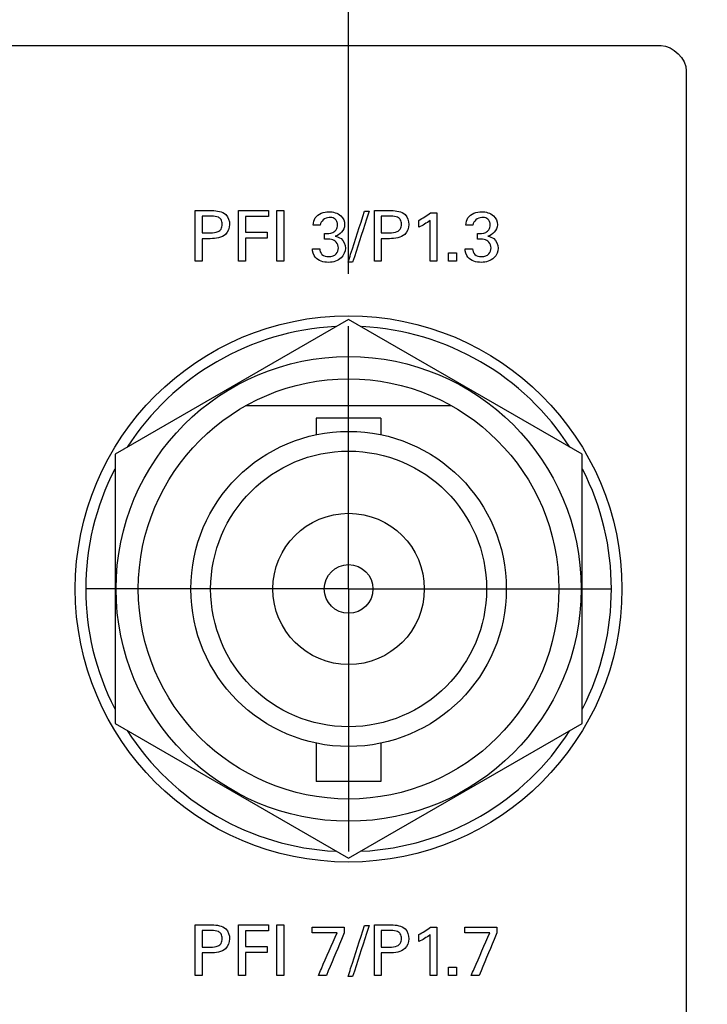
# Model space of a CAD drawing. Header units: inches. Extents: x 0 to 34, y 0 to 22.
# Tile 64 of 98: x 12.052 to 12.87, y 17.297 to 18.469. Entities that reach past the tile are written whole.
import ezdxf

# ---------------------------------------------------------------- set-up
doc = ezdxf.new("R2010")
doc.units = ezdxf.units.IN
doc.header["$LTSCALE"] = 1.87
doc.header["$MEASUREMENT"] = 0
doc.linetypes.add('CENTER', pattern=[0.6, 0.375, -0.075, 0.075, -0.075])
doc.layers.get('0').update_dxf_attribs({"linetype": 'CONTINUOUS'})
for name, color, linetype in [('DATUMCURVES', 7, 'CONTINUOUS'), ('DEFAULT_1', 7, 'CENTER'), ('DIMENSIONS', 7, 'CONTINUOUS')]:
    doc.layers.add(name, color=color, linetype=linetype)
doc.styles.get("Standard").update_dxf_attribs({"font": 'txt', "width": 0.8})
doc.dimstyles.new('DIMSTYLE_1', dxfattribs={"dimtxt": 0.125, "dimasz": 0.18, "dimexe": 0.18, "dimexo": 0.0625, "dimgap": 0.09, "dimtad": 0, "dimtih": 1, "dimtoh": 1, "dimdec": 3, "dimzin": 4, "dimdsep": 46, "dimtxsty": 'STANDARD', "dimblk": '_FILLED', "dimblk1": '_FILLED', "dimblk2": '_FILLED', "dimcen": 0.09, "dimadec": 0, "dimazin": 0, "dimtp": 0.001, "dimtm": 0.001, "dimtfac": 1, "dimtdec": 3, "dimtofl": 0, "dimtmove": 0, "dimatfit": 3, "dimldrblk": '_FILLED', "dimfxl": 1, "dimtolj": 1, "dimtzin": 4, "dimarcsym": 0})

# ---------------------------------------------------------------- blocks, each defined once
blk = doc.blocks.new('_FILLED')
at = {"color": 0, "linetype": 'BYBLOCK'}
blk.add_solid([(0, 0), (-1, 0.1736), (-1, -0.1736)], dxfattribs=at)
blk = doc.blocks.new('*D0')
at = {"layer": 'DIMENSIONS', "color": 2, "linetype": 'CONTINUOUS'}
for p, q in [((12.1407, 19.5733), (7.5882, 19.5733)), ((7.7132, 19.5733), (7.7132, 18.8645)), ((7.7132, 17.7913), (7.7132, 18.6145)), ((9.4432, 17.7913), (7.5882, 17.7913))]:
    blk.add_line(p, q, dxfattribs=at)
at = {"layer": 'DIMENSIONS', "color": 2, "linetype": 'CONTINUOUS', "xscale": 0.18, "yscale": 0.18, "zscale": 0.18}
for p, rotation in [((7.7132, 19.5733), 90), ((7.7132, 17.7913), 270)]:
    blk.add_blockref('_FILLED', p, dxfattribs=dict(at, rotation=rotation))
at = {"layer": 'DIMENSIONS', "color": 2, "linetype": 'CONTINUOUS', "width": 0.8}
for s, p in [('[', (7.6757, 18.677)), (']', (8.2757, 18.677)), ('1.782', (7.0507, 18.677)), ('45.26', (7.7757, 18.677))]:
    blk.add_text(s, height=0.125, dxfattribs=at).set_placement(p)
blk = doc.blocks.new('*D3')
at = {"layer": 'DIMENSIONS', "color": 2, "linetype": 'CONTINUOUS'}
for p, q in [((12.4432, 18.1663), (12.4432, 20.9483)), ((13.7415, 17.3163), (13.7415, 20.9483)), ((12.4432, 20.8233), (12.0752, 20.8233)), ((13.7415, 20.8233), (14.1015, 20.8233))]:
    blk.add_line(p, q, dxfattribs=at)
at = {"layer": 'DIMENSIONS', "color": 2, "linetype": 'CONTINUOUS', "xscale": 0.18, "yscale": 0.18, "zscale": 0.18}
blk.add_blockref('_FILLED', (12.4432, 20.8233), dxfattribs=at)
at = {"layer": 'DIMENSIONS', "color": 2, "linetype": 'CONTINUOUS', "xscale": 0.18, "yscale": 0.18, "zscale": 0.18, "rotation": 180}
blk.add_blockref('_FILLED', (13.7415, 20.8233), dxfattribs=at)
at = {"layer": 'DIMENSIONS', "color": 2, "linetype": 'CONTINUOUS', "width": 0.8}
for s, p in [('[', (11.3127, 20.7608)), (']', (11.9127, 20.7608)), ('1.298', (10.6877, 20.7608)), ('32.98', (11.4127, 20.7608))]:
    blk.add_text(s, height=0.125, dxfattribs=at).set_placement(p)

msp = doc.modelspace()

# ---------------------------------------------------------------- linework, layer by layer
at = {"color": 7, "linetype": 'CONTINUOUS'}
for p, q in [((12.4432, 18.1118), (12.1657, 17.9515)), ((12.7207, 17.9515), (12.4432, 18.1118)), ((12.5655, 18.0093), (12.3208, 18.0093)), ((12.4047, 17.9946), (12.4047, 17.9748)), ((12.4817, 17.9946), (12.4047, 17.9946)), ((12.4817, 17.9946), (12.4817, 17.9748)), ((12.1657, 17.9515), (12.1657, 17.6311)), ((12.7207, 17.6311), (12.7207, 17.9515)), ((12.1657, 17.6311), (12.4432, 17.4709)), ((12.4432, 17.4709), (12.7207, 17.6311)), ((12.4047, 17.6078), (12.4047, 17.5621)), ((12.4817, 17.6078), (12.4817, 17.5621)), ((12.4817, 17.5621), (12.4047, 17.5621))]:
    msp.add_line(p, q, dxfattribs=at)
for radius in [0.325, 0.2765, 0.25, 0.1875, 0.164, 0.09, 0.029]:
    msp.add_circle((12.4432, 17.7913), radius, dxfattribs=at)
for start, end in [(92.8821, 147.3645), (32.6355, 87.1179), (152.8684, 207.1316), (332.8684, 27.1316), (212.6355, 267.1179), (272.8821, 327.3645)]:
    msp.add_arc((12.4432, 17.7913), 0.3125, start, end, dxfattribs=at)
at = {"layer": 'DATUMCURVES', "color": 40, "linetype": 'CONTINUOUS'}
for points, knots in [([(9.0547, 18.4378, 0.8645), (9.2505, 18.4378, 0.8645), (10.5038, 18.4378, 0.8645), (11.7572, 18.4378, 0.8645), (12.8147, 18.4378, 0.8645)], [0, 0, 0, 0, 0.15625, 1, 1, 1, 1]), ([(12.8447, 18.4078, 0.8645), (12.8447, 18.3119, 0.8645), (12.8447, 17.6986, 0.8645), (12.8447, 17.0853, 0.8645), (12.8447, 16.5678, 0.8645)], [0, 0, 0, 0, 0.15625, 1, 1, 1, 1]), ([(12.2607, 18.2415, 0.8645), (12.2618, 18.2415, 0.8645), (12.2685, 18.2415, 0.8645), (12.2752, 18.2415, 0.8645), (12.2809, 18.2415, 0.8645)], [0, 0, 0, 0, 0.15625, 1, 1, 1, 1]), ([(12.2607, 18.1813, 0.8645), (12.2607, 18.1845, 0.8645), (12.2607, 18.2045, 0.8645), (12.2607, 18.2246, 0.8645), (12.2607, 18.2415, 0.8645)], [0, 0, 0, 0, 0.15625, 1, 1, 1, 1]), ([(12.2691, 18.2347, 0.8645), (12.2691, 18.2337, 0.8645), (12.2691, 18.2272, 0.8645), (12.2691, 18.2206, 0.8645), (12.2691, 18.2151, 0.8645)], [0, 0, 0, 0, 0.15625, 1, 1, 1, 1]), ([(12.2809, 18.2415, 0.8645), (12.2866, 18.2415, 0.8645), (12.2981, 18.2399, 0.8645), (12.3033, 18.2249, 0.8645), (12.2975, 18.2095, 0.8645), (12.2851, 18.2081, 0.8645), (12.2788, 18.2081, 0.8645)], [0, 0, 0, 0, 0.279878, 0.483843, 0.691118, 1, 1, 1, 1]), ([(12.279, 18.2151, 0.8645), (12.282, 18.2151, 0.8645), (12.2869, 18.2151, 0.8645), (12.2923, 18.2196, 0.8645), (12.2932, 18.2252, 0.8645), (12.2924, 18.2307, 0.8645), (12.2876, 18.2347, 0.8645), (12.2833, 18.2347, 0.8645), (12.2807, 18.2347, 0.8645)], [0, 0, 0, 0, 0.244769, 0.369269, 0.527844, 0.677836, 0.791049, 1, 1, 1, 1]), ([(12.3122, 18.2415, 0.8645), (12.3141, 18.2415, 0.8645), (12.326, 18.2415, 0.8645), (12.338, 18.2415, 0.8645), (12.3481, 18.2415, 0.8645)], [0, 0, 0, 0, 0.15625, 1, 1, 1, 1]), ([(12.3122, 18.1813, 0.8645), (12.3122, 18.1845, 0.8645), (12.3122, 18.2045, 0.8645), (12.3122, 18.2246, 0.8645), (12.3122, 18.2415, 0.8645)], [0, 0, 0, 0, 0.15625, 1, 1, 1, 1]), ([(12.3481, 18.2344, 0.8645), (12.3466, 18.2344, 0.8645), (12.3375, 18.2344, 0.8645), (12.3284, 18.2344, 0.8645), (12.3207, 18.2344, 0.8645)], [0, 0, 0, 0, 0.15625, 1, 1, 1, 1]), ([(12.3207, 18.2344, 0.8645), (12.3207, 18.2334, 0.8645), (12.3207, 18.2272, 0.8645), (12.3207, 18.2209, 0.8645), (12.3207, 18.2157, 0.8645)], [0, 0, 0, 0, 0.15625, 1, 1, 1, 1]), ([(12.358, 18.1813, 0.8645), (12.358, 18.1845, 0.8645), (12.358, 18.2045, 0.8645), (12.358, 18.2246, 0.8645), (12.358, 18.2415, 0.8645)], [0, 0, 0, 0, 0.15625, 1, 1, 1, 1]), ([(12.3663, 18.2415, 0.8645), (12.3663, 18.2384, 0.8645), (12.3663, 18.2183, 0.8645), (12.3663, 18.1982, 0.8645), (12.3663, 18.1813, 0.8645)], [0, 0, 0, 0, 0.15625, 1, 1, 1, 1]), ([(12.4011, 18.2243, 0.8645), (12.4012, 18.2273, 0.8645), (12.4033, 18.2366, 0.8645), (12.4138, 18.2401, 0.8645), (12.4197, 18.2401, 0.8645)], [0, 0, 0, 0, 0.33306, 1, 1, 1, 1]), ([(12.4217, 18.2334, 0.8645), (12.4212, 18.2335, 0.8645), (12.4157, 18.2334, 0.8645), (12.41, 18.2289, 0.8645), (12.4095, 18.2243, 0.8645)], [0, 0, 0, 0, 0.107648, 1, 1, 1, 1]), ([(12.4147, 18.2143, 0.8645), (12.418, 18.214, 0.8645), (12.4233, 18.2143, 0.8645), (12.4292, 18.2186, 0.8645), (12.4304, 18.2238, 0.8645), (12.4298, 18.2284, 0.8645), (12.4269, 18.2321, 0.8645), (12.4238, 18.2333, 0.8645), (12.4217, 18.2334, 0.8645)], [0, 0, 0, 0, 0.289095, 0.435321, 0.603826, 0.726798, 0.829681, 1, 1, 1, 1]), ([(12.4197, 18.2401, 0.8645), (12.4247, 18.2401, 0.8645), (12.4343, 18.2377, 0.8645), (12.4417, 18.2225, 0.8645), (12.4328, 18.2122, 0.8645), (12.4271, 18.2109, 0.8645)], [0, 0, 0, 0, 0.335494, 0.600004, 1, 1, 1, 1]), ([(12.4426, 18.18, 0.8645), (12.4436, 18.1832, 0.8645), (12.4501, 18.2034, 0.8645), (12.4566, 18.2237, 0.8645), (12.4621, 18.2407, 0.8645)], [0, 0, 0, 0, 0.15625, 1, 1, 1, 1]), ([(12.4675, 18.2407, 0.8645), (12.4665, 18.2376, 0.8645), (12.46, 18.2173, 0.8645), (12.4535, 18.1971, 0.8645), (12.448, 18.18, 0.8645)], [0, 0, 0, 0, 0.15625, 1, 1, 1, 1]), ([(12.4738, 18.2415, 0.8645), (12.4749, 18.2415, 0.8645), (12.4816, 18.2415, 0.8645), (12.4883, 18.2415, 0.8645), (12.494, 18.2415, 0.8645)], [0, 0, 0, 0, 0.15625, 1, 1, 1, 1]), ([(12.4738, 18.1813, 0.8645), (12.4738, 18.1845, 0.8645), (12.4738, 18.2045, 0.8645), (12.4738, 18.2246, 0.8645), (12.4738, 18.2415, 0.8645)], [0, 0, 0, 0, 0.15625, 1, 1, 1, 1]), ([(12.4821, 18.2347, 0.8645), (12.4821, 18.2337, 0.8645), (12.4821, 18.2272, 0.8645), (12.4821, 18.2206, 0.8645), (12.4821, 18.2151, 0.8645)], [0, 0, 0, 0, 0.15625, 1, 1, 1, 1]), ([(12.494, 18.2415, 0.8645), (12.4997, 18.2415, 0.8645), (12.5112, 18.2399, 0.8645), (12.5164, 18.2249, 0.8645), (12.5105, 18.2095, 0.8645), (12.4982, 18.2081, 0.8645), (12.4919, 18.2081, 0.8645)], [0, 0, 0, 0, 0.279795, 0.483819, 0.691198, 1, 1, 1, 1]), ([(12.492, 18.2151, 0.8645), (12.4951, 18.2151, 0.8645), (12.5, 18.2151, 0.8645), (12.5054, 18.2196, 0.8645), (12.5063, 18.2252, 0.8645), (12.5054, 18.2307, 0.8645), (12.5007, 18.2347, 0.8645), (12.4964, 18.2347, 0.8645), (12.4938, 18.2347, 0.8645)], [0, 0, 0, 0, 0.244823, 0.369283, 0.527842, 0.677819, 0.790992, 1, 1, 1, 1]), ([(12.548, 18.239, 0.8645), (12.548, 18.236, 0.8645), (12.548, 18.2168, 0.8645), (12.548, 18.1975, 0.8645), (12.548, 18.1813, 0.8645)], [0, 0, 0, 0, 0.15625, 1, 1, 1, 1]), ([(12.5826, 18.2243, 0.8645), (12.5827, 18.2273, 0.8645), (12.5849, 18.2366, 0.8645), (12.5954, 18.2401, 0.8645), (12.6013, 18.2401, 0.8645)], [0, 0, 0, 0, 0.33306, 1, 1, 1, 1]), ([(12.6033, 18.2334, 0.8645), (12.6027, 18.2335, 0.8645), (12.5972, 18.2334, 0.8645), (12.5915, 18.2289, 0.8645), (12.591, 18.2243, 0.8645)], [0, 0, 0, 0, 0.107575, 1, 1, 1, 1]), ([(12.5963, 18.2143, 0.8645), (12.5996, 18.214, 0.8645), (12.6049, 18.2143, 0.8645), (12.6108, 18.2186, 0.8645), (12.612, 18.2238, 0.8645), (12.6113, 18.2284, 0.8645), (12.6085, 18.2321, 0.8645), (12.6054, 18.2333, 0.8645), (12.6033, 18.2334, 0.8645)], [0, 0, 0, 0, 0.288939, 0.43525, 0.603787, 0.726771, 0.829664, 1, 1, 1, 1]), ([(12.6013, 18.2401, 0.8645), (12.6063, 18.2401, 0.8645), (12.6159, 18.2377, 0.8645), (12.6233, 18.2225, 0.8645), (12.6144, 18.2122, 0.8645), (12.6086, 18.2109, 0.8645)], [0, 0, 0, 0, 0.335494, 0.600004, 1, 1, 1, 1]), ([(12.54, 18.1813, 0.8645), (12.54, 18.1839, 0.8645), (12.54, 18.2001, 0.8645), (12.54, 18.2162, 0.8645), (12.54, 18.2299, 0.8645)], [0, 0, 0, 0, 0.15625, 1, 1, 1, 1]), ([(12.2691, 18.2081, 0.8645), (12.2691, 18.2067, 0.8645), (12.2691, 18.1978, 0.8645), (12.2691, 18.1889, 0.8645), (12.2691, 18.1813, 0.8645)], [0, 0, 0, 0, 0.15625, 1, 1, 1, 1]), ([(12.3207, 18.2157, 0.8645), (12.3221, 18.2157, 0.8645), (12.3306, 18.2157, 0.8645), (12.3392, 18.2157, 0.8645), (12.3465, 18.2157, 0.8645)], [0, 0, 0, 0, 0.15625, 1, 1, 1, 1]), ([(12.3465, 18.2087, 0.8645), (12.3451, 18.2087, 0.8645), (12.3365, 18.2087, 0.8645), (12.328, 18.2087, 0.8645), (12.3207, 18.2087, 0.8645)], [0, 0, 0, 0, 0.15625, 1, 1, 1, 1]), ([(12.3207, 18.2087, 0.8645), (12.3207, 18.2072, 0.8645), (12.3207, 18.1981, 0.8645), (12.3207, 18.189, 0.8645), (12.3207, 18.1813, 0.8645)], [0, 0, 0, 0, 0.15625, 1, 1, 1, 1]), ([(12.4311, 18.197, 0.8645), (12.4311, 18.1996, 0.8645), (12.4294, 18.2045, 0.8645), (12.4223, 18.2079, 0.8645), (12.4174, 18.2077, 0.8645), (12.4147, 18.2076, 0.8645)], [0, 0, 0, 0, 0.33909, 0.636556, 1, 1, 1, 1]), ([(12.4271, 18.2109, 0.8645), (12.4296, 18.2106, 0.8645), (12.4363, 18.2084, 0.8645), (12.4394, 18.201, 0.8645), (12.4394, 18.1969, 0.8645)], [0, 0, 0, 0, 0.381696, 1, 1, 1, 1]), ([(12.4821, 18.2081, 0.8645), (12.4821, 18.2067, 0.8645), (12.4821, 18.1978, 0.8645), (12.4821, 18.1889, 0.8645), (12.4821, 18.1813, 0.8645)], [0, 0, 0, 0, 0.15625, 1, 1, 1, 1]), ([(12.6126, 18.197, 0.8645), (12.6127, 18.1996, 0.8645), (12.611, 18.2045, 0.8645), (12.6039, 18.2079, 0.8645), (12.599, 18.2077, 0.8645), (12.5963, 18.2076, 0.8645)], [0, 0, 0, 0, 0.339179, 0.637183, 1, 1, 1, 1]), ([(12.6086, 18.2109, 0.8645), (12.6112, 18.2106, 0.8645), (12.6179, 18.2084, 0.8645), (12.621, 18.201, 0.8645), (12.621, 18.1969, 0.8645)], [0, 0, 0, 0, 0.381696, 1, 1, 1, 1]), ([(12.4394, 18.1969, 0.8645), (12.4394, 18.1927, 0.8645), (12.4349, 18.1828, 0.8645), (12.4193, 18.1783, 0.8645), (12.403, 18.1826, 0.8645), (12.4003, 18.1926, 0.8645), (12.4001, 18.1962, 0.8645)], [0, 0, 0, 0, 0.223069, 0.507165, 0.808159, 1, 1, 1, 1]), ([(12.409, 18.1962, 0.8645), (12.4089, 18.1937, 0.8645), (12.4109, 18.188, 0.8645), (12.4186, 18.1863, 0.8645), (12.4245, 18.1872, 0.8645), (12.4296, 18.1903, 0.8645), (12.431, 18.1944, 0.8645), (12.4311, 18.197, 0.8645)], [0, 0, 0, 0, 0.221504, 0.478133, 0.639467, 0.769827, 1, 1, 1, 1]), ([(12.621, 18.1969, 0.8645), (12.621, 18.1927, 0.8645), (12.6165, 18.1828, 0.8645), (12.6009, 18.1783, 0.8645), (12.5846, 18.1826, 0.8645), (12.5818, 18.1926, 0.8645), (12.5817, 18.1962, 0.8645)], [0, 0, 0, 0, 0.223057, 0.507138, 0.808092, 1, 1, 1, 1]), ([(12.5906, 18.1962, 0.8645), (12.5905, 18.1937, 0.8645), (12.5925, 18.188, 0.8645), (12.6002, 18.1863, 0.8645), (12.6061, 18.1872, 0.8645), (12.6111, 18.1903, 0.8645), (12.6126, 18.1944, 0.8645), (12.6126, 18.197, 0.8645)], [0, 0, 0, 0, 0.221433, 0.478177, 0.639497, 0.769847, 1, 1, 1, 1]), ([(12.2607, 17.3915, 0.8645), (12.2618, 17.3915, 0.8645), (12.2685, 17.3915, 0.8645), (12.2752, 17.3915, 0.8645), (12.2809, 17.3915, 0.8645)], [0, 0, 0, 0, 0.15625, 1, 1, 1, 1]), ([(12.2607, 17.3313, 0.8645), (12.2607, 17.3345, 0.8645), (12.2607, 17.3545, 0.8645), (12.2607, 17.3746, 0.8645), (12.2607, 17.3915, 0.8645)], [0, 0, 0, 0, 0.15625, 1, 1, 1, 1]), ([(12.2809, 17.3915, 0.8645), (12.2866, 17.3915, 0.8645), (12.2981, 17.3899, 0.8645), (12.3033, 17.3749, 0.8645), (12.2975, 17.3595, 0.8645), (12.2851, 17.3581, 0.8645), (12.2788, 17.3581, 0.8645)], [0, 0, 0, 0, 0.279865, 0.483924, 0.691104, 1, 1, 1, 1]), ([(12.3122, 17.3915, 0.8645), (12.3141, 17.3915, 0.8645), (12.326, 17.3915, 0.8645), (12.338, 17.3915, 0.8645), (12.3481, 17.3915, 0.8645)], [0, 0, 0, 0, 0.15625, 1, 1, 1, 1]), ([(12.3122, 17.3313, 0.8645), (12.3122, 17.3345, 0.8645), (12.3122, 17.3545, 0.8645), (12.3122, 17.3746, 0.8645), (12.3122, 17.3915, 0.8645)], [0, 0, 0, 0, 0.15625, 1, 1, 1, 1]), ([(12.358, 17.3313, 0.8645), (12.358, 17.3345, 0.8645), (12.358, 17.3545, 0.8645), (12.358, 17.3746, 0.8645), (12.358, 17.3915, 0.8645)], [0, 0, 0, 0, 0.15625, 1, 1, 1, 1]), ([(12.3663, 17.3915, 0.8645), (12.3663, 17.3884, 0.8645), (12.3663, 17.3683, 0.8645), (12.3663, 17.3482, 0.8645), (12.3663, 17.3313, 0.8645)], [0, 0, 0, 0, 0.15625, 1, 1, 1, 1]), ([(12.3999, 17.389, 0.8645), (12.4019, 17.389, 0.8645), (12.4146, 17.389, 0.8645), (12.4273, 17.389, 0.8645), (12.438, 17.389, 0.8645)], [0, 0, 0, 0, 0.15625, 1, 1, 1, 1]), ([(12.4426, 17.33, 0.8645), (12.4436, 17.3332, 0.8645), (12.4501, 17.3534, 0.8645), (12.4566, 17.3737, 0.8645), (12.4621, 17.3907, 0.8645)], [0, 0, 0, 0, 0.15625, 1, 1, 1, 1]), ([(12.4675, 17.3907, 0.8645), (12.4665, 17.3876, 0.8645), (12.46, 17.3673, 0.8645), (12.4535, 17.3471, 0.8645), (12.448, 17.33, 0.8645)], [0, 0, 0, 0, 0.15625, 1, 1, 1, 1]), ([(12.4738, 17.3915, 0.8645), (12.4749, 17.3915, 0.8645), (12.4816, 17.3915, 0.8645), (12.4883, 17.3915, 0.8645), (12.494, 17.3915, 0.8645)], [0, 0, 0, 0, 0.15625, 1, 1, 1, 1]), ([(12.4738, 17.3313, 0.8645), (12.4738, 17.3345, 0.8645), (12.4738, 17.3545, 0.8645), (12.4738, 17.3746, 0.8645), (12.4738, 17.3915, 0.8645)], [0, 0, 0, 0, 0.15625, 1, 1, 1, 1]), ([(12.494, 17.3915, 0.8645), (12.4997, 17.3915, 0.8645), (12.5112, 17.3899, 0.8645), (12.5164, 17.3749, 0.8645), (12.5105, 17.3596, 0.8645), (12.4982, 17.3581, 0.8645), (12.4919, 17.3581, 0.8645)], [0, 0, 0, 0, 0.279782, 0.4839, 0.691184, 1, 1, 1, 1]), ([(12.548, 17.389, 0.8645), (12.548, 17.386, 0.8645), (12.548, 17.3668, 0.8645), (12.548, 17.3475, 0.8645), (12.548, 17.3313, 0.8645)], [0, 0, 0, 0, 0.15625, 1, 1, 1, 1]), ([(12.5815, 17.389, 0.8645), (12.5835, 17.389, 0.8645), (12.5961, 17.389, 0.8645), (12.6088, 17.389, 0.8645), (12.6196, 17.389, 0.8645)], [0, 0, 0, 0, 0.15625, 1, 1, 1, 1]), ([(12.2691, 17.3847, 0.8645), (12.2691, 17.3837, 0.8645), (12.2691, 17.3772, 0.8645), (12.2691, 17.3706, 0.8645), (12.2691, 17.3651, 0.8645)], [0, 0, 0, 0, 0.15625, 1, 1, 1, 1]), ([(12.279, 17.3651, 0.8645), (12.282, 17.3651, 0.8645), (12.2869, 17.3651, 0.8645), (12.2923, 17.3696, 0.8645), (12.2932, 17.3752, 0.8645), (12.2924, 17.3807, 0.8645), (12.2876, 17.3847, 0.8645), (12.2833, 17.3847, 0.8645), (12.2807, 17.3847, 0.8645)], [0, 0, 0, 0, 0.244769, 0.369269, 0.527844, 0.677836, 0.791049, 1, 1, 1, 1]), ([(12.3481, 17.3844, 0.8645), (12.3466, 17.3844, 0.8645), (12.3375, 17.3844, 0.8645), (12.3284, 17.3844, 0.8645), (12.3207, 17.3844, 0.8645)], [0, 0, 0, 0, 0.15625, 1, 1, 1, 1]), ([(12.3207, 17.3844, 0.8645), (12.3207, 17.3834, 0.8645), (12.3207, 17.3772, 0.8645), (12.3207, 17.3709, 0.8645), (12.3207, 17.3657, 0.8645)], [0, 0, 0, 0, 0.15625, 1, 1, 1, 1]), ([(12.4295, 17.3821, 0.8645), (12.428, 17.3821, 0.8645), (12.4181, 17.3821, 0.8645), (12.4082, 17.3821, 0.8645), (12.3999, 17.3821, 0.8645)], [0, 0, 0, 0, 0.15625, 1, 1, 1, 1]), ([(12.4074, 17.3313, 0.8645), (12.4085, 17.334, 0.8645), (12.4159, 17.3509, 0.8645), (12.4233, 17.3678, 0.8645), (12.4295, 17.3821, 0.8645)], [0, 0, 0, 0, 0.15625, 1, 1, 1, 1]), ([(12.438, 17.382, 0.8645), (12.4369, 17.3794, 0.8645), (12.4298, 17.3625, 0.8645), (12.4228, 17.3456, 0.8645), (12.4168, 17.3313, 0.8645)], [0, 0, 0, 0, 0.15625, 1, 1, 1, 1]), ([(12.4821, 17.3847, 0.8645), (12.4821, 17.3837, 0.8645), (12.4821, 17.3772, 0.8645), (12.4821, 17.3706, 0.8645), (12.4821, 17.3651, 0.8645)], [0, 0, 0, 0, 0.15625, 1, 1, 1, 1]), ([(12.492, 17.3651, 0.8645), (12.4951, 17.3651, 0.8645), (12.5, 17.3651, 0.8645), (12.5054, 17.3696, 0.8645), (12.5063, 17.3752, 0.8645), (12.5054, 17.3807, 0.8645), (12.5007, 17.3847, 0.8645), (12.4964, 17.3847, 0.8645), (12.4938, 17.3847, 0.8645)], [0, 0, 0, 0, 0.244823, 0.369283, 0.527842, 0.677819, 0.790992, 1, 1, 1, 1]), ([(12.54, 17.3313, 0.8645), (12.54, 17.3339, 0.8645), (12.54, 17.35, 0.8645), (12.54, 17.3662, 0.8645), (12.54, 17.3799, 0.8645)], [0, 0, 0, 0, 0.15625, 1, 1, 1, 1]), ([(12.6111, 17.3821, 0.8645), (12.6096, 17.3821, 0.8645), (12.5997, 17.3821, 0.8645), (12.5898, 17.3821, 0.8645), (12.5815, 17.3821, 0.8645)], [0, 0, 0, 0, 0.15625, 1, 1, 1, 1]), ([(12.589, 17.3313, 0.8645), (12.5901, 17.334, 0.8645), (12.5975, 17.3509, 0.8645), (12.6049, 17.3678, 0.8645), (12.6111, 17.3821, 0.8645)], [0, 0, 0, 0, 0.15625, 1, 1, 1, 1]), ([(12.6196, 17.382, 0.8645), (12.6185, 17.3794, 0.8645), (12.6114, 17.3625, 0.8645), (12.6043, 17.3456, 0.8645), (12.5984, 17.3313, 0.8645)], [0, 0, 0, 0, 0.15625, 1, 1, 1, 1]), ([(12.3207, 17.3657, 0.8645), (12.3221, 17.3657, 0.8645), (12.3306, 17.3657, 0.8645), (12.3392, 17.3657, 0.8645), (12.3465, 17.3657, 0.8645)], [0, 0, 0, 0, 0.15625, 1, 1, 1, 1]), ([(12.2691, 17.3581, 0.8645), (12.2691, 17.3567, 0.8645), (12.2691, 17.3478, 0.8645), (12.2691, 17.3388, 0.8645), (12.2691, 17.3313, 0.8645)], [0, 0, 0, 0, 0.15625, 1, 1, 1, 1]), ([(12.3465, 17.3587, 0.8645), (12.3451, 17.3587, 0.8645), (12.3365, 17.3587, 0.8645), (12.328, 17.3587, 0.8645), (12.3207, 17.3587, 0.8645)], [0, 0, 0, 0, 0.15625, 1, 1, 1, 1]), ([(12.3207, 17.3587, 0.8645), (12.3207, 17.3572, 0.8645), (12.3207, 17.3481, 0.8645), (12.3207, 17.339, 0.8645), (12.3207, 17.3313, 0.8645)], [0, 0, 0, 0, 0.15625, 1, 1, 1, 1]), ([(12.4821, 17.3581, 0.8645), (12.4821, 17.3567, 0.8645), (12.4821, 17.3478, 0.8645), (12.4821, 17.3388, 0.8645), (12.4821, 17.3313, 0.8645)], [0, 0, 0, 0, 0.15625, 1, 1, 1, 1])]:
    msp.add_open_spline(points, degree=3, knots=knots, dxfattribs=at)
for points in [[(12.8147, 18.4378, 0.8645), (12.8288, 18.4378, 0.8645), (12.8447, 18.4219, 0.8645), (12.8447, 18.4078, 0.8645)], [(12.2807, 18.2347, 0.8645), (12.2768, 18.2347, 0.8645), (12.2729, 18.2347, 0.8645), (12.2691, 18.2347, 0.8645)], [(12.3481, 18.2415, 0.8645), (12.3481, 18.2391, 0.8645), (12.3481, 18.2368, 0.8645), (12.3481, 18.2344, 0.8645)], [(12.358, 18.2415, 0.8645), (12.3607, 18.2415, 0.8645), (12.3635, 18.2415, 0.8645), (12.3663, 18.2415, 0.8645)], [(12.4621, 18.2407, 0.8645), (12.4639, 18.2407, 0.8645), (12.4657, 18.2407, 0.8645), (12.4675, 18.2407, 0.8645)], [(12.4938, 18.2347, 0.8645), (12.4899, 18.2347, 0.8645), (12.486, 18.2347, 0.8645), (12.4821, 18.2347, 0.8645)], [(12.5266, 18.2299, 0.8645), (12.5315, 18.2325, 0.8645), (12.5363, 18.2354, 0.8645), (12.5405, 18.239, 0.8645)], [(12.5405, 18.239, 0.8645), (12.543, 18.239, 0.8645), (12.5455, 18.239, 0.8645), (12.548, 18.239, 0.8645)], [(12.4095, 18.2243, 0.8645), (12.4067, 18.2243, 0.8645), (12.4039, 18.2243, 0.8645), (12.4011, 18.2243, 0.8645)], [(12.54, 18.2299, 0.8645), (12.5359, 18.2265, 0.8645), (12.5313, 18.2238, 0.8645), (12.5266, 18.2216, 0.8645)], [(12.5266, 18.2216, 0.8645), (12.5266, 18.2244, 0.8645), (12.5266, 18.2271, 0.8645), (12.5266, 18.2299, 0.8645)], [(12.591, 18.2243, 0.8645), (12.5882, 18.2243, 0.8645), (12.5854, 18.2243, 0.8645), (12.5826, 18.2243, 0.8645)], [(12.2691, 18.2151, 0.8645), (12.2724, 18.2151, 0.8645), (12.2757, 18.2151, 0.8645), (12.279, 18.2151, 0.8645)], [(12.2788, 18.2081, 0.8645), (12.2756, 18.2081, 0.8645), (12.2723, 18.2081, 0.8645), (12.2691, 18.2081, 0.8645)], [(12.3465, 18.2157, 0.8645), (12.3465, 18.2133, 0.8645), (12.3465, 18.211, 0.8645), (12.3465, 18.2087, 0.8645)], [(12.4147, 18.2076, 0.8645), (12.4147, 18.2098, 0.8645), (12.4147, 18.2121, 0.8645), (12.4147, 18.2143, 0.8645)], [(12.4821, 18.2151, 0.8645), (12.4854, 18.2151, 0.8645), (12.4887, 18.2151, 0.8645), (12.492, 18.2151, 0.8645)], [(12.4919, 18.2081, 0.8645), (12.4886, 18.2081, 0.8645), (12.4854, 18.2081, 0.8645), (12.4821, 18.2081, 0.8645)], [(12.5963, 18.2076, 0.8645), (12.5963, 18.2098, 0.8645), (12.5963, 18.2121, 0.8645), (12.5963, 18.2143, 0.8645)], [(12.4001, 18.1962, 0.8645), (12.4031, 18.1962, 0.8645), (12.406, 18.1962, 0.8645), (12.409, 18.1962, 0.8645)], [(12.5817, 18.1962, 0.8645), (12.5847, 18.1962, 0.8645), (12.5876, 18.1962, 0.8645), (12.5906, 18.1962, 0.8645)], [(12.5621, 18.1913, 0.8645), (12.5652, 18.1913, 0.8645), (12.5683, 18.1913, 0.8645), (12.5714, 18.1913, 0.8645)], [(12.5621, 18.1813, 0.8645), (12.5621, 18.1847, 0.8645), (12.5621, 18.188, 0.8645), (12.5621, 18.1913, 0.8645)], [(12.5714, 18.1913, 0.8645), (12.5714, 18.188, 0.8645), (12.5714, 18.1847, 0.8645), (12.5714, 18.1813, 0.8645)], [(12.2691, 18.1813, 0.8645), (12.2663, 18.1813, 0.8645), (12.2635, 18.1813, 0.8645), (12.2607, 18.1813, 0.8645)], [(12.3207, 18.1813, 0.8645), (12.3179, 18.1813, 0.8645), (12.3151, 18.1813, 0.8645), (12.3122, 18.1813, 0.8645)], [(12.3663, 18.1813, 0.8645), (12.3635, 18.1813, 0.8645), (12.3607, 18.1813, 0.8645), (12.358, 18.1813, 0.8645)], [(12.448, 18.18, 0.8645), (12.4462, 18.18, 0.8645), (12.4444, 18.18, 0.8645), (12.4426, 18.18, 0.8645)], [(12.4821, 18.1813, 0.8645), (12.4794, 18.1813, 0.8645), (12.4766, 18.1813, 0.8645), (12.4738, 18.1813, 0.8645)], [(12.548, 18.1813, 0.8645), (12.5453, 18.1813, 0.8645), (12.5426, 18.1813, 0.8645), (12.54, 18.1813, 0.8645)], [(12.5714, 18.1813, 0.8645), (12.5683, 18.1813, 0.8645), (12.5652, 18.1813, 0.8645), (12.5621, 18.1813, 0.8645)], [(12.3481, 17.3915, 0.8645), (12.3481, 17.3891, 0.8645), (12.3481, 17.3868, 0.8645), (12.3481, 17.3844, 0.8645)], [(12.358, 17.3915, 0.8645), (12.3607, 17.3915, 0.8645), (12.3635, 17.3915, 0.8645), (12.3663, 17.3915, 0.8645)], [(12.3999, 17.3821, 0.8645), (12.3999, 17.3844, 0.8645), (12.3999, 17.3867, 0.8645), (12.3999, 17.389, 0.8645)], [(12.438, 17.389, 0.8645), (12.438, 17.3867, 0.8645), (12.438, 17.3843, 0.8645), (12.438, 17.382, 0.8645)], [(12.4621, 17.3907, 0.8645), (12.4639, 17.3907, 0.8645), (12.4657, 17.3907, 0.8645), (12.4675, 17.3907, 0.8645)], [(12.5266, 17.3799, 0.8645), (12.5315, 17.3825, 0.8645), (12.5363, 17.3854, 0.8645), (12.5405, 17.389, 0.8645)], [(12.5405, 17.389, 0.8645), (12.543, 17.389, 0.8645), (12.5455, 17.389, 0.8645), (12.548, 17.389, 0.8645)], [(12.5815, 17.3821, 0.8645), (12.5815, 17.3844, 0.8645), (12.5815, 17.3867, 0.8645), (12.5815, 17.389, 0.8645)], [(12.6196, 17.389, 0.8645), (12.6196, 17.3867, 0.8645), (12.6196, 17.3843, 0.8645), (12.6196, 17.382, 0.8645)], [(12.2807, 17.3847, 0.8645), (12.2768, 17.3847, 0.8645), (12.2729, 17.3847, 0.8645), (12.2691, 17.3847, 0.8645)], [(12.4938, 17.3847, 0.8645), (12.4899, 17.3847, 0.8645), (12.486, 17.3847, 0.8645), (12.4821, 17.3847, 0.8645)], [(12.54, 17.3799, 0.8645), (12.5359, 17.3765, 0.8645), (12.5313, 17.3738, 0.8645), (12.5266, 17.3716, 0.8645)], [(12.5266, 17.3716, 0.8645), (12.5266, 17.3744, 0.8645), (12.5266, 17.3771, 0.8645), (12.5266, 17.3799, 0.8645)], [(12.2691, 17.3651, 0.8645), (12.2724, 17.3651, 0.8645), (12.2757, 17.3651, 0.8645), (12.279, 17.3651, 0.8645)], [(12.3465, 17.3657, 0.8645), (12.3465, 17.3633, 0.8645), (12.3465, 17.361, 0.8645), (12.3465, 17.3587, 0.8645)], [(12.4821, 17.3651, 0.8645), (12.4854, 17.3651, 0.8645), (12.4887, 17.3651, 0.8645), (12.492, 17.3651, 0.8645)], [(12.2788, 17.3581, 0.8645), (12.2756, 17.3581, 0.8645), (12.2723, 17.3581, 0.8645), (12.2691, 17.3581, 0.8645)], [(12.4919, 17.3581, 0.8645), (12.4886, 17.3581, 0.8645), (12.4854, 17.3581, 0.8645), (12.4821, 17.3581, 0.8645)], [(12.5621, 17.3413, 0.8645), (12.5652, 17.3413, 0.8645), (12.5683, 17.3413, 0.8645), (12.5714, 17.3413, 0.8645)], [(12.5621, 17.3313, 0.8645), (12.5621, 17.3347, 0.8645), (12.5621, 17.338, 0.8645), (12.5621, 17.3413, 0.8645)], [(12.5714, 17.3413, 0.8645), (12.5714, 17.338, 0.8645), (12.5714, 17.3347, 0.8645), (12.5714, 17.3313, 0.8645)], [(12.2691, 17.3313, 0.8645), (12.2663, 17.3313, 0.8645), (12.2635, 17.3313, 0.8645), (12.2607, 17.3313, 0.8645)], [(12.3207, 17.3313, 0.8645), (12.3179, 17.3313, 0.8645), (12.3151, 17.3313, 0.8645), (12.3122, 17.3313, 0.8645)], [(12.3663, 17.3313, 0.8645), (12.3635, 17.3313, 0.8645), (12.3607, 17.3313, 0.8645), (12.358, 17.3313, 0.8645)], [(12.4168, 17.3313, 0.8645), (12.4137, 17.3313, 0.8645), (12.4105, 17.3313, 0.8645), (12.4074, 17.3313, 0.8645)], [(12.448, 17.33, 0.8645), (12.4462, 17.33, 0.8645), (12.4444, 17.33, 0.8645), (12.4426, 17.33, 0.8645)], [(12.4821, 17.3313, 0.8645), (12.4794, 17.3313, 0.8645), (12.4766, 17.3313, 0.8645), (12.4738, 17.3313, 0.8645)], [(12.548, 17.3313, 0.8645), (12.5453, 17.3313, 0.8645), (12.5426, 17.3313, 0.8645), (12.54, 17.3313, 0.8645)], [(12.5714, 17.3313, 0.8645), (12.5683, 17.3313, 0.8645), (12.5652, 17.3313, 0.8645), (12.5621, 17.3313, 0.8645)], [(12.5984, 17.3313, 0.8645), (12.5952, 17.3313, 0.8645), (12.5921, 17.3313, 0.8645), (12.589, 17.3313, 0.8645)]]:
    msp.add_open_spline(points, degree=3, dxfattribs=at)
at = {"layer": 'DEFAULT_1', "color": 7, "linetype": 'CENTER'}
for q in [(12.4432, 18.1038), (12.1307, 17.7913), (12.4432, 17.4788), (12.7557, 17.7913)]:
    msp.add_line((12.4432, 17.7913), q, dxfattribs=at)

# ---------------------------------------------------------------- dimensions: what is measured, and where the dimension line sits
at = {"layer": 'DIMENSIONS', "color": 2, "linetype": 'CONTINUOUS'}
for base, p1, p2, angle, picture, middle in [((12.4432, 20.8233), (13.7415, 17.3163), (12.4432, 18.1663), 180, '*D3', (11.3502, 20.8233)), ((7.7132, 19.5733), (9.4432, 17.7913), (12.1407, 19.5733), 90, '*D0', (7.7132, 18.7395))]:
    dim = msp.add_linear_dim(base=base, p1=p1, p2=p2, angle=angle, dimstyle='DIMSTYLE_1', dxfattribs=at)
    dim.commit()
    dim.dimension.update_dxf_attribs({"geometry": picture, "text_midpoint": middle, "dimtype": 160})

doc.saveas('drawing.dxf')
